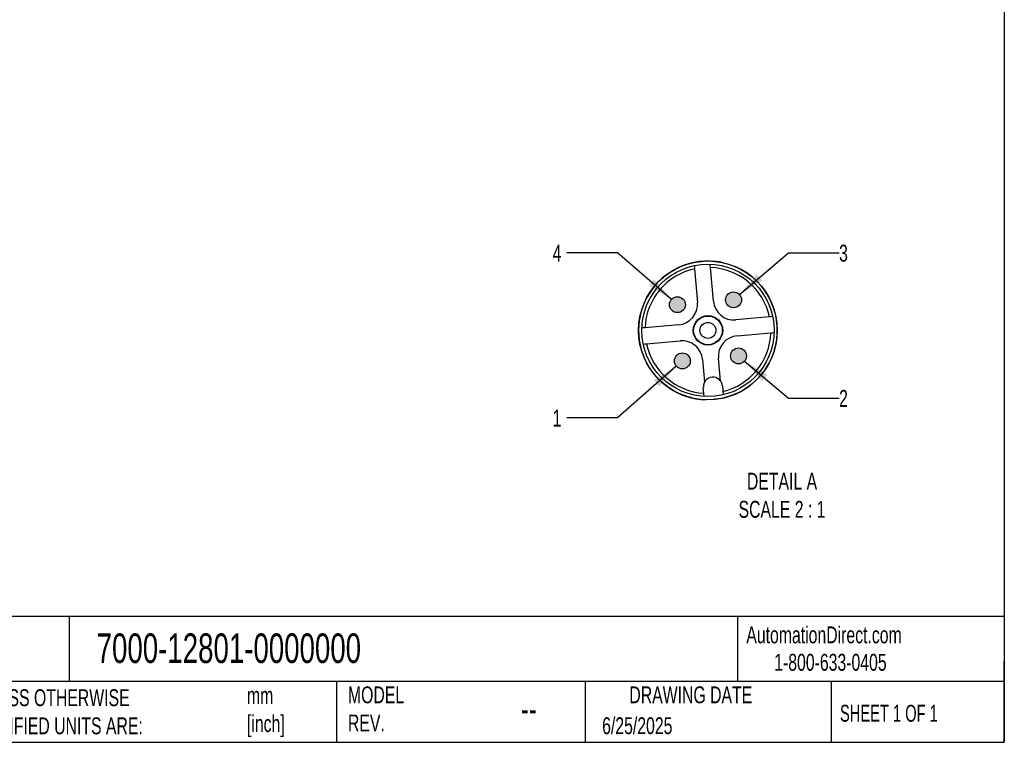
# Model space of a CAD drawing. Header units: millimetres. Extents: x 6 to 273, y 6 to 210.
# Tile 2 of 5: x 150 to 273, y 6 to 97. Entities that reach past the tile are written whole.
import ezdxf

# ---------------------------------------------------------------- set-up
doc = ezdxf.new("R2010")
doc.units = ezdxf.units.MM
doc.linetypes.add('SLD-Solid', pattern=[0])
doc.layers.add('DIMENSIONS', color=140, linetype='SLD-Solid', lineweight=25)
doc.layers.add('TEXT', color=140, linetype='SLD-Solid', lineweight=25)
doc.layers.add('HATCH', color=6, linetype='SLD-Solid')
doc.layers.add('SLD-DEFPOINTS', color=7, linetype='Continuous')
doc.styles.add('SLDTEXTSTYLE0', font='TXT', dxfattribs={"width": 0.7})
doc.styles.add('SLDTEXTSTYLE1', font='TXT', dxfattribs={"width": 0.65})
doc.dimstyles.new('SLDDIMSTYLE2', dxfattribs={"dimtxt": 2.158008, "dimasz": 3.302, "dimexe": 0, "dimexo": 0.0625, "dimgap": 0.539502, "dimtad": 0, "dimtih": 1, "dimtoh": 1, "dimdec": 1, "dimlfac": 0.5, "dimrnd": 1e-09, "dimzin": 12, "dimdsep": 46, "dimtxsty": 'SLDTEXTSTYLE0', "dimsah": 1, "dimcen": 0, "dimadec": 0, "dimazin": 3, "dimtfac": 1, "dimtdec": 1, "dimtofl": 0, "dimtmove": 0, "dimatfit": 3, "dimfxl": 0, "dimfrac": 2, "dimtolj": 1, "dimtzin": 12, "dimarcsym": 0})

# ---------------------------------------------------------------- blocks, each defined once
blk = doc.blocks.new('_D_3')
at = {"layer": 'DIMENSIONS'}
for p, q in [((231.91, 53.51), (224.55, 47.05)), ((224.55, 47.05), (218.2, 47.05))]:
    blk.add_line(p, q, dxfattribs=at)
blk.add_solid([(231.91, 53.51), (229.1, 51.72), (229.77, 50.95)], dxfattribs=at)
at = {"layer": 'DIMENSIONS', "insert": (216.4, 48.06), "char_height": 2.12, "attachment_point": 1, "style": 'SLDTEXTSTYLE0'}
blk.add_mtext('1', dxfattribs=at)
blk = doc.blocks.new('_D_4')
at = {"layer": 'DIMENSIONS'}
for p, q in [((240.48, 54.15), (245.98, 49.51)), ((245.98, 49.51), (252.33, 49.51))]:
    blk.add_line(p, q, dxfattribs=at)
blk.add_solid([(240.48, 54.15), (242.67, 51.63), (243.33, 52.41)], dxfattribs=at)
at = {"layer": 'DIMENSIONS', "insert": (252.33, 50.53), "char_height": 2.12, "attachment_point": 1, "style": 'SLDTEXTSTYLE0'}
blk.add_mtext('2', dxfattribs=at)
blk = doc.blocks.new('_D_5')
at = {"layer": 'DIMENSIONS'}
for p, q in [((239.85, 62.49), (245.98, 67.73)), ((245.98, 67.73), (252.33, 67.73))]:
    blk.add_line(p, q, dxfattribs=at)
blk.add_solid([(239.85, 62.49), (242.69, 64.25), (242.03, 65.02)], dxfattribs=at)
at = {"layer": 'DIMENSIONS', "insert": (252.33, 68.74), "char_height": 2.12, "attachment_point": 1, "style": 'SLDTEXTSTYLE0'}
blk.add_mtext('3', dxfattribs=at)
blk = doc.blocks.new('_D_6')
at = {"layer": 'DIMENSIONS'}
for p, q in [((224.55, 67.73), (218.2, 67.73)), ((231.29, 61.87), (224.55, 67.73))]:
    blk.add_line(p, q, dxfattribs=at)
blk.add_solid([(231.29, 61.87), (229.13, 64.42), (228.47, 63.65)], dxfattribs=at)
at = {"layer": 'DIMENSIONS', "insert": (216.4, 68.74), "char_height": 2.12, "attachment_point": 1, "style": 'SLDTEXTSTYLE0'}
blk.add_mtext('4', dxfattribs=at)

msp = doc.modelspace()

# ---------------------------------------------------------------- hatches: boundary and pattern name
at = {"layer": 'HATCH'}
for points in [[(233.04, 61.11), (233.05, 61.17), (233.05, 61.22), (233.05, 61.27), (233.04, 61.32), (233.04, 61.38), (233.03, 61.43), (233.01, 61.48), (233, 61.53), (232.98, 61.58), (232.96, 61.63), (232.94, 61.68), (232.91, 61.73), (232.88, 61.77), (232.85, 61.82), (232.82, 61.86), (232.78, 61.9), (232.75, 61.94), (232.71, 61.97), (232.67, 62.01), (232.62, 62.04), (232.58, 62.07), (232.53, 62.09), (232.49, 62.12), (232.44, 62.14), (232.39, 62.16), (232.34, 62.18), (232.29, 62.19), (232.24, 62.2), (232.18, 62.21), (232.13, 62.22), (232.08, 62.22), (232.02, 62.22), (231.97, 62.22), (231.92, 62.21), (231.86, 62.2), (231.81, 62.19), (231.76, 62.18), (231.71, 62.16), (231.66, 62.14), (231.61, 62.12), (231.57, 62.09), (231.52, 62.07), (231.47, 62.04), (231.43, 62.01), (231.39, 61.97), (231.35, 61.94), (231.31, 61.9), (231.28, 61.86), (231.25, 61.82), (231.22, 61.77), (231.19, 61.73), (231.16, 61.68), (231.14, 61.63), (231.12, 61.58), (231.1, 61.53), (231.08, 61.48), (231.07, 61.43), (231.06, 61.38), (231.06, 61.32), (231.05, 61.27), (231.05, 61.22), (231.05, 61.17), (231.06, 61.11), (231.06, 61.06), (231.07, 61.01), (231.08, 60.96), (231.1, 60.9), (231.12, 60.85), (231.14, 60.81), (231.16, 60.76), (231.19, 60.71), (231.22, 60.67), (231.25, 60.62), (231.28, 60.58), (231.31, 60.54), (231.35, 60.5), (231.39, 60.47), (231.43, 60.43), (231.47, 60.4), (231.52, 60.37), (231.57, 60.34), (231.61, 60.32), (231.66, 60.3), (231.71, 60.28), (231.76, 60.26), (231.81, 60.25), (231.86, 60.24), (231.92, 60.23), (231.97, 60.22), (232.02, 60.22), (232.08, 60.22), (232.13, 60.22), (232.18, 60.23), (232.24, 60.24), (232.29, 60.25), (232.34, 60.26), (232.39, 60.28), (232.44, 60.3), (232.49, 60.32), (232.53, 60.34), (232.58, 60.37), (232.62, 60.4), (232.67, 60.43), (232.71, 60.47), (232.75, 60.5), (232.78, 60.54), (232.82, 60.58), (232.85, 60.62), (232.88, 60.67), (232.91, 60.71), (232.94, 60.76), (232.96, 60.81), (232.98, 60.85), (233, 60.9), (233.01, 60.96), (233.03, 61.01), (233.04, 61.06)], [(240.09, 61.73), (240.09, 61.78), (240.09, 61.83), (240.09, 61.89), (240.09, 61.94), (240.08, 61.99), (240.07, 62.05), (240.06, 62.1), (240.04, 62.15), (240.03, 62.2), (240, 62.25), (239.98, 62.3), (239.96, 62.34), (239.93, 62.39), (239.9, 62.43), (239.86, 62.47), (239.83, 62.51), (239.79, 62.55), (239.75, 62.59), (239.71, 62.62), (239.67, 62.65), (239.62, 62.68), (239.58, 62.71), (239.53, 62.73), (239.48, 62.76), (239.43, 62.78), (239.38, 62.79), (239.33, 62.81), (239.28, 62.82), (239.23, 62.83), (239.17, 62.83), (239.12, 62.83), (239.07, 62.83), (239.01, 62.83), (238.96, 62.83), (238.91, 62.82), (238.86, 62.81), (238.81, 62.79), (238.75, 62.78), (238.71, 62.76), (238.66, 62.73), (238.61, 62.71), (238.56, 62.68), (238.52, 62.65), (238.48, 62.62), (238.44, 62.59), (238.4, 62.55), (238.36, 62.51), (238.32, 62.47), (238.29, 62.43), (238.26, 62.39), (238.23, 62.34), (238.21, 62.3), (238.18, 62.25), (238.16, 62.2), (238.14, 62.15), (238.13, 62.1), (238.12, 62.05), (238.11, 61.99), (238.1, 61.94), (238.1, 61.89), (238.09, 61.83), (238.1, 61.78), (238.1, 61.73), (238.11, 61.68), (238.12, 61.62), (238.13, 61.57), (238.14, 61.52), (238.16, 61.47), (238.18, 61.42), (238.21, 61.37), (238.23, 61.33), (238.26, 61.28), (238.29, 61.24), (238.32, 61.2), (238.36, 61.16), (238.4, 61.12), (238.44, 61.08), (238.48, 61.05), (238.52, 61.02), (238.56, 60.99), (238.61, 60.96), (238.66, 60.94), (238.71, 60.91), (238.75, 60.89), (238.81, 60.88), (238.86, 60.86), (238.91, 60.85), (238.96, 60.84), (239.01, 60.84), (239.07, 60.84), (239.12, 60.84), (239.17, 60.84), (239.23, 60.84), (239.28, 60.85), (239.33, 60.86), (239.38, 60.88), (239.43, 60.89), (239.48, 60.91), (239.53, 60.94), (239.58, 60.96), (239.62, 60.99), (239.67, 61.02), (239.71, 61.05), (239.75, 61.08), (239.79, 61.12), (239.83, 61.16), (239.86, 61.2), (239.9, 61.24), (239.93, 61.28), (239.96, 61.33), (239.98, 61.37), (240, 61.42), (240.03, 61.47), (240.04, 61.52), (240.06, 61.57), (240.07, 61.62), (240.08, 61.68)], [(240.7, 54.68), (240.71, 54.74), (240.71, 54.79), (240.71, 54.84), (240.7, 54.9), (240.7, 54.95), (240.69, 55), (240.67, 55.05), (240.66, 55.1), (240.64, 55.15), (240.62, 55.2), (240.6, 55.25), (240.57, 55.3), (240.54, 55.34), (240.51, 55.39), (240.48, 55.43), (240.44, 55.47), (240.41, 55.51), (240.37, 55.54), (240.33, 55.58), (240.28, 55.61), (240.24, 55.64), (240.19, 55.67), (240.15, 55.69), (240.1, 55.71), (240.05, 55.73), (240, 55.75), (239.95, 55.76), (239.9, 55.77), (239.84, 55.78), (239.79, 55.79), (239.74, 55.79), (239.68, 55.79), (239.63, 55.79), (239.58, 55.78), (239.52, 55.77), (239.47, 55.76), (239.42, 55.75), (239.37, 55.73), (239.32, 55.71), (239.27, 55.69), (239.23, 55.67), (239.18, 55.64), (239.14, 55.61), (239.09, 55.58), (239.05, 55.54), (239.01, 55.51), (238.98, 55.47), (238.94, 55.43), (238.91, 55.39), (238.88, 55.34), (238.85, 55.3), (238.82, 55.25), (238.8, 55.2), (238.78, 55.15), (238.76, 55.1), (238.75, 55.05), (238.73, 55), (238.72, 54.95), (238.72, 54.9), (238.71, 54.84), (238.71, 54.79), (238.71, 54.74), (238.72, 54.68), (238.72, 54.63), (238.73, 54.58), (238.75, 54.53), (238.76, 54.48), (238.78, 54.43), (238.8, 54.38), (238.82, 54.33), (238.85, 54.28), (238.88, 54.24), (238.91, 54.19), (238.94, 54.15), (238.98, 54.11), (239.01, 54.07), (239.05, 54.04), (239.09, 54), (239.14, 53.97), (239.18, 53.94), (239.23, 53.92), (239.27, 53.89), (239.32, 53.87), (239.37, 53.85), (239.42, 53.83), (239.47, 53.82), (239.52, 53.81), (239.58, 53.8), (239.63, 53.79), (239.68, 53.79), (239.74, 53.79), (239.79, 53.79), (239.84, 53.8), (239.9, 53.81), (239.95, 53.82), (240, 53.83), (240.05, 53.85), (240.1, 53.87), (240.15, 53.89), (240.19, 53.92), (240.24, 53.94), (240.28, 53.97), (240.33, 54), (240.37, 54.04), (240.41, 54.07), (240.44, 54.11), (240.48, 54.15), (240.51, 54.19), (240.54, 54.24), (240.57, 54.28), (240.6, 54.33), (240.62, 54.38), (240.64, 54.43), (240.66, 54.48), (240.67, 54.53), (240.69, 54.58), (240.7, 54.63)], [(233.66, 54.07), (233.66, 54.12), (233.67, 54.17), (233.66, 54.23), (233.66, 54.28), (233.65, 54.33), (233.64, 54.39), (233.63, 54.44), (233.62, 54.49), (233.6, 54.54), (233.58, 54.59), (233.55, 54.64), (233.53, 54.68), (233.5, 54.73), (233.47, 54.77), (233.44, 54.81), (233.4, 54.85), (233.36, 54.89), (233.32, 54.93), (233.28, 54.96), (233.24, 54.99), (233.2, 55.02), (233.15, 55.05), (233.1, 55.07), (233.05, 55.1), (233.01, 55.12), (232.95, 55.13), (232.9, 55.15), (232.85, 55.16), (232.8, 55.17), (232.75, 55.17), (232.69, 55.17), (232.64, 55.17), (232.59, 55.17), (232.53, 55.17), (232.48, 55.16), (232.43, 55.15), (232.38, 55.13), (232.33, 55.12), (232.28, 55.1), (232.23, 55.07), (232.18, 55.05), (232.14, 55.02), (232.09, 54.99), (232.05, 54.96), (232.01, 54.93), (231.97, 54.89), (231.93, 54.85), (231.9, 54.81), (231.86, 54.77), (231.83, 54.73), (231.8, 54.68), (231.78, 54.64), (231.76, 54.59), (231.73, 54.54), (231.72, 54.49), (231.7, 54.44), (231.69, 54.39), (231.68, 54.33), (231.67, 54.28), (231.67, 54.23), (231.67, 54.17), (231.67, 54.12), (231.67, 54.07), (231.68, 54.02), (231.69, 53.96), (231.7, 53.91), (231.72, 53.86), (231.73, 53.81), (231.76, 53.76), (231.78, 53.71), (231.8, 53.67), (231.83, 53.62), (231.86, 53.58), (231.9, 53.54), (231.93, 53.5), (231.97, 53.46), (232.01, 53.42), (232.05, 53.39), (232.09, 53.36), (232.14, 53.33), (232.18, 53.3), (232.23, 53.28), (232.28, 53.25), (232.33, 53.23), (232.38, 53.22), (232.43, 53.2), (232.48, 53.19), (232.53, 53.18), (232.59, 53.18), (232.64, 53.17), (232.69, 53.17), (232.75, 53.18), (232.8, 53.18), (232.85, 53.19), (232.9, 53.2), (232.95, 53.22), (233.01, 53.23), (233.05, 53.25), (233.1, 53.28), (233.15, 53.3), (233.2, 53.33), (233.24, 53.36), (233.28, 53.39), (233.32, 53.42), (233.36, 53.46), (233.4, 53.5), (233.44, 53.54), (233.47, 53.58), (233.5, 53.62), (233.53, 53.67), (233.55, 53.71), (233.58, 53.76), (233.6, 53.81), (233.62, 53.86), (233.63, 53.91), (233.64, 53.96), (233.65, 54.02)]]:
    msp.add_hatch(color=256, dxfattribs=at).paths.add_polyline_path(points, flags=0)

# ---------------------------------------------------------------- linework, layer by layer
for p, q in [((234.2, 65.72), (234.57, 61.5)), ((236.56, 61.68), (236.19, 65.9)), ((237.54, 66.54), (238.44, 66.32)), ((238.44, 66.32), (239.31, 66)), ((243.6, 59.68), (239.38, 59.31)), ((232.21, 58.69), (227.99, 58.32)), ((239.55, 57.32), (243.77, 57.69)), ((228.16, 56.33), (232.38, 56.69)), ((237.44, 51.68), (237.19, 54.51)), ((244.12, 55.22), (243.78, 54.36)), ((235.2, 54.33), (235.44, 51.51)), ((235.4, 49.72), (235.3, 50.83)), ((237.69, 51.04), (237.79, 49.93)), ((237.44, 49.45), (236.52, 49.33)), ((236.52, 49.33), (235.6, 49.31))]:
    msp.add_line(p, q)
at = {"flags": 128}
for points in [[(234.17, 66.13), (234.19, 65.9), (234.2, 65.72)], [(236.19, 65.9), (236.17, 66.12), (236.16, 66.3)], [(244, 59.72), (243.78, 59.7), (243.6, 59.68)], [(227.99, 58.32), (227.76, 58.3), (227.58, 58.28)], [(243.77, 57.69), (244, 57.71), (244.18, 57.73)], [(227.76, 56.29), (227.98, 56.31), (228.16, 56.33)]]:
    msp.add_lwpolyline(points, dxfattribs=at)
for centre, radius in [((235.88, 58), 8.3), ((232.05, 61.22), 1), ((239.09, 61.83), 1), ((235.88, 58), 1.85), ((235.88, 58), 1.8), ((235.88, 58), 1), ((239.71, 54.79), 1), ((232.67, 54.17), 1)]:
    msp.add_circle(centre, radius)
for centre, radius, start, end in [((235.88, 58), 8.7, 78.9831, 115.5932), ((235.88, 58), 7.9, 102.2721, 177.7279), ((235.88, 58), 8.7, 115.5932, 140), ((235.88, 58), 7.9, 12.2721, 87.7279), ((235.88, 58), 8.7, 341.3559, 66.7797), ((235.88, 58), 8.7, 140, 268.1356), ((231.98, 61.28), 2.6, 275, 5), ((239.15, 61.9), 2.6, 185, 275), ((239.78, 54.73), 2.6, 95, 185), ((235.88, 58), 7.9, 283.737, 357.7279), ((235.88, 58), 7.9, 192.2721, 266.263), ((232.61, 54.1), 2.6, 5, 95), ((235.88, 58), 8.7, 280.339, 335.2542), ((236.5, 50.93), 1.2, 5, 185)]:
    msp.add_arc(centre, radius, start, end)
at = {"layer": 'SLD-DEFPOINTS'}
msp.add_circle((235.88, 58), 8.7, dxfattribs=at)
at = {"layer": 'TEXT'}
for p, q in [((273.05, 209.55), (273.05, 6.35)), ((273.05, 22.13), (6.35, 22.13)), ((155.76, 22.13), (155.76, 13.97)), ((239.58, 22.13), (239.58, 13.97)), ((273.05, 6.35), (273.05, 16.51)), ((273.05, 13.97), (6.35, 13.97)), ((189.3, 13.97), (189.3, 6.35)), ((220.47, 13.97), (220.47, 6.35)), ((251.35, 13.97), (251.35, 6.35)), ((6.35, 6.35), (273.05, 6.35))]:
    msp.add_line(p, q, dxfattribs=at)

# ---------------------------------------------------------------- texts
for s, insert, char_height, attachment_point, style in [('DETAIL A^JSCALE 2 : 1', (245.17, 40.15), 2.1167, 2, 'SLDTEXTSTYLE0'), ('AutomationDirect.com', (240.69, 20.88), 2.1167, 1, 'SLDTEXTSTYLE0'), ('7000-12801-0000000', (159.21, 20), 3.7042, 1, 'SLDTEXTSTYLE0'), ('1-800-633-0405', (244.19, 17.44), 2.1167, 1, 'SLDTEXTSTYLE0'), ('UNLESS OTHERWISE ^JSPECIFIED UNITS ARE:', (142.87, 13), 2.1167, 1, 'SLDTEXTSTYLE0'), ('mm^J[inch]', (178.06, 13.28), 2.117, 1, 'SLDTEXTSTYLE0'), ('MODEL ^JREV.', (190.73, 13.36), 2.1167, 1, 'SLDTEXTSTYLE0'), ('DRAWING DATE', (233.73, 13.36), 2.1167, 2, 'SLDTEXTSTYLE0'), ('--', (212.43, 12.11), 3.175, 1, 'SLDTEXTSTYLE0'), ('SHEET 1 OF 1', (252.44, 11.05), 2.1167, 1, 'SLDTEXTSTYLE1'), ('6/25/2025', (222.61, 9.49), 2.117, 1, 'SLDTEXTSTYLE0')]:
    msp.add_mtext(s, dxfattribs=dict(at, insert=insert, char_height=char_height, attachment_point=attachment_point, style=style))

# ---------------------------------------------------------------- dimensions: what is measured, and where the dimension line sits
at = {"layer": 'DIMENSIONS'}
for p1, p2, text, picture, middle in [((232.8, 60.56), (231.29, 61.87), '4', '_D_6', (217.3, 67.73)), ((238.33, 61.18), (239.85, 62.49), '3', '_D_5', (253.23, 67.73)), ((233.42, 54.83), (231.91, 53.51), '1', '_D_3', (217.3, 47.05)), ((238.95, 55.43), (240.48, 54.15), '2', '_D_4', (253.23, 49.51))]:
    dim = msp.add_diameter_dim_2p(p1=p1, p2=p2, text=text, dimstyle='SLDDIMSTYLE2', override={"dimpost": '<>'}, dxfattribs=at)
    dim.commit()
    dim.dimension.update_dxf_attribs({"geometry": picture, "text_midpoint": middle, "dimtype": 163})

doc.saveas('drawing.dxf')
